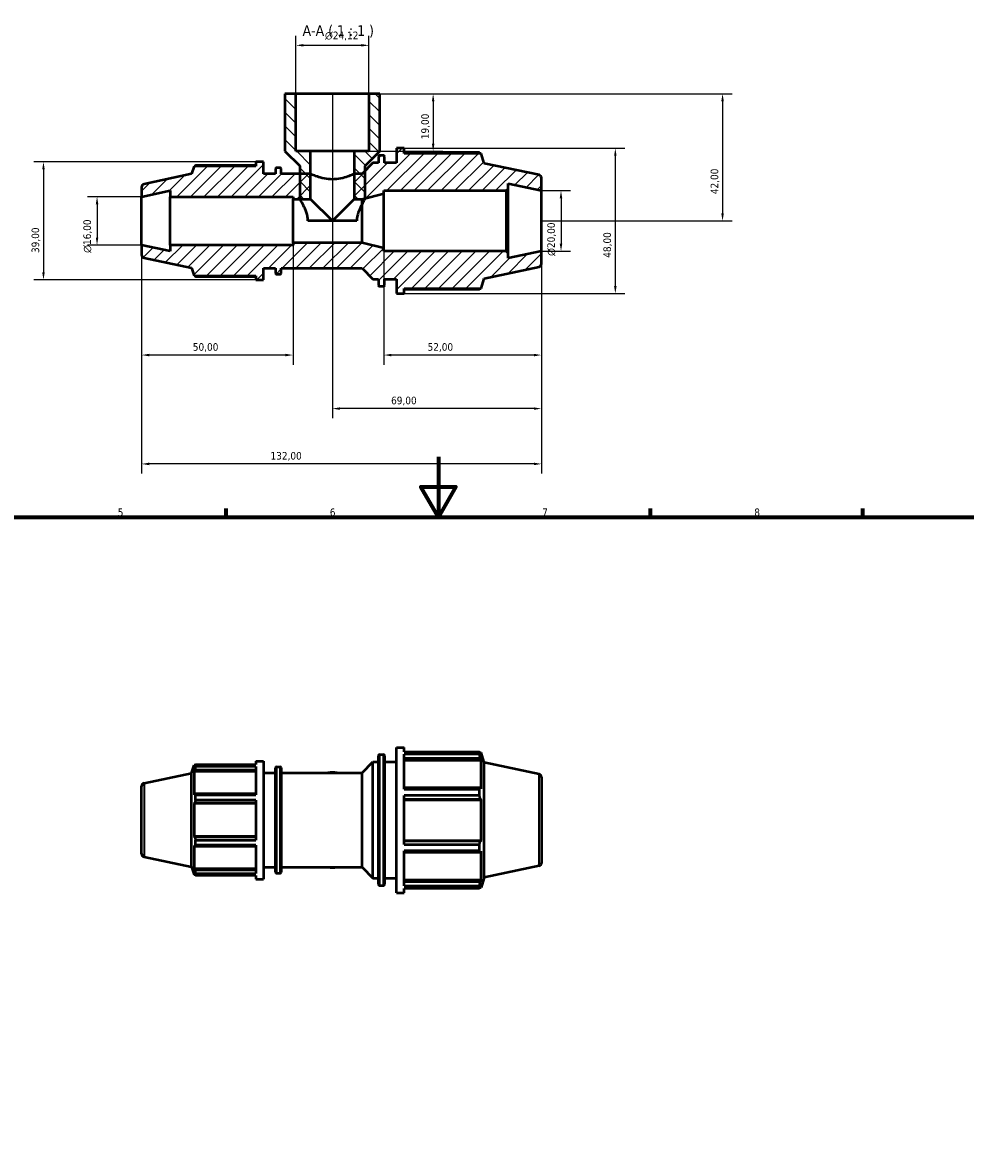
# Model space of a CAD drawing. Header units: millimetres. Extents: x 0 to 909, y 0 to 737.
# Tile 4 of 5: x 283 to 595, y 364 to 737. Entities that reach past the tile are written whole.
import ezdxf

# ---------------------------------------------------------------- set-up
doc = ezdxf.new("R2010")
doc.units = ezdxf.units.MM
for name, color, linetype, lineweight in [('Border (ISO)', 7, 'Continuous', 70), ('Dimension (ISO)', 7, 'Continuous', 25), ('Hatch (ISO)', 7, 'Continuous', 18), ('Symbol (ISO)', 7, 'Continuous', 25), ('Visible (ISO)', 7, 'Continuous', 50), ('Visible Narrow (ISO)', 7, 'Continuous', 35)]:
    doc.layers.add(name, color=color, linetype=linetype, lineweight=lineweight)
doc.styles.add('Label Text (ISO)', font='tahoma.ttf')
doc.styles.add('Note Text (ISO)', font='tahoma.ttf')
doc.dimstyles.new('Default (ISO)', dxfattribs={"dimtxt": 2.5, "dimasz": 2.5, "dimexe": 3.175, "dimexo": 0, "dimgap": 0.762, "dimtad": 1, "dimrnd": 1e-08, "dimzin": 0, "dimtxsty": 'Note Text (ISO)', "dimcen": 0.09, "dimdle": 10, "dimclrd": 256, "dimclre": 256, "dimclrt": 256, "dimazin": 0, "dimtfac": 1.40208, "dimtmove": 0, "dimatfit": 3, "dimfxl": 1, "dimtolj": 1, "dimtzin": 0, "dimlwd": -1, "dimlwe": -1, "dimarcsym": 0})

# ---------------------------------------------------------------- blocks, each defined once
blk = doc.blocks.new('Borders Default Border')
at = {"layer": 'Border (ISO)'}
for p, q in [((350.42, 574), (350.42, 576.9)), ((490.58, 574), (490.58, 576.9)), ((560.67, 574), (560.67, 576.9))]:
    blk.add_line(p, q, dxfattribs=at)
at = {"layer": 'Border (ISO)', "flags": 128}
for points in [[(420.5, 594), (420.5, 574), (414.73, 584), (426.27, 584), (420.5, 574)], [(20, 20), (20, 574), (821, 574), (821, 20), (20, 20)]]:
    blk.add_lwpolyline(points, dxfattribs=at)
at = {"layer": 'Border (ISO)', "color": 232, "true_color": 0xca0064, "char_height": 2.5, "attachment_point": 7, "style": 'Note Text (ISO)'}
for s, insert in [('5', (314.64, 574.35)), ('6', (384.66, 574.35)), ('7', (454.77, 574.4)), ('8', (524.81, 574.34))]:
    blk.add_mtext(s, dxfattribs=dict(at, insert=insert))
blk = doc.blocks.new('*D7')
at = {"layer": 'Defpoints', "color": 0, "transparency": 16777216}
for p in [(397.59, 729.88), (373.47, 713.88), (397.59, 713.88)]:
    blk.add_point(p, dxfattribs=at)
at = {"layer": 'Dimension (ISO)', "transparency": 16777216}
for p, q in [((373.47, 713.88), (373.47, 733.06)), ((397.59, 713.88), (397.59, 733.06)), ((375.97, 729.88), (395.09, 729.88))]:
    blk.add_line(p, q, dxfattribs=at)
for points in [[(375.97, 730.3), (375.97, 729.47), (373.47, 729.88)], [(395.09, 730.3), (395.09, 729.47), (397.59, 729.88)]]:
    blk.add_solid(points, dxfattribs=at)
at = {"layer": 'Dimension (ISO)', "color": 232, "true_color": 0xca0064, "transparency": 16777216, "insert": (383.07, 734.41), "char_height": 2.5, "attachment_point": 1, "style": 'Note Text (ISO)'}
blk.add_mtext('\\A1;\\fAIGDT|b0|i0;\\H2.5000;\\ln\\fTahoma|b0|i0;\\H2.5000;24,12', dxfattribs=at)
blk = doc.blocks.new('*D8')
at = {"layer": 'Defpoints', "color": 0, "transparency": 16777216}
for p in [(397.59, 713.88), (392.73, 694.88), (418.78, 694.88)]:
    blk.add_point(p, dxfattribs=at)
at = {"layer": 'Dimension (ISO)', "transparency": 16777216}
for p, q in [((397.59, 713.88), (421.96, 713.88)), ((418.78, 711.38), (418.78, 697.38)), ((392.73, 694.88), (421.96, 694.88))]:
    blk.add_line(p, q, dxfattribs=at)
for points in [[(418.36, 711.38), (419.2, 711.38), (418.78, 713.88)], [(418.36, 697.38), (419.2, 697.38), (418.78, 694.88)]]:
    blk.add_solid(points, dxfattribs=at)
at = {"layer": 'Dimension (ISO)', "color": 232, "true_color": 0xca0064, "transparency": 16777216, "insert": (414.85, 698.87), "char_height": 2.5, "attachment_point": 1, "rotation": 90, "style": 'Note Text (ISO)'}
blk.add_mtext('\\A1;19,00', dxfattribs=at)
blk = doc.blocks.new('*D9')
at = {"layer": 'Defpoints', "color": 0, "transparency": 16777216}
for p in [(409.23, 695.88), (409.23, 647.88), (478.93, 647.88)]:
    blk.add_point(p, dxfattribs=at)
at = {"layer": 'Dimension (ISO)', "transparency": 16777216}
for p, q in [((409.23, 695.88), (482.11, 695.88)), ((478.93, 693.38), (478.93, 650.38)), ((409.23, 647.88), (482.11, 647.88))]:
    blk.add_line(p, q, dxfattribs=at)
for points in [[(478.52, 693.38), (479.35, 693.38), (478.93, 695.88)], [(478.52, 650.38), (479.35, 650.38), (478.93, 647.88)]]:
    blk.add_solid(points, dxfattribs=at)
at = {"layer": 'Dimension (ISO)', "color": 232, "true_color": 0xca0064, "transparency": 16777216, "insert": (474.99, 659.71), "char_height": 2.5, "attachment_point": 1, "rotation": 90, "style": 'Note Text (ISO)'}
blk.add_mtext('\\A1;48,00', dxfattribs=at)
blk = doc.blocks.new('*D10')
at = {"layer": 'Defpoints', "color": 0, "transparency": 16777216}
for p in [(360.19, 691.38), (290.12, 652.38), (360.19, 652.38)]:
    blk.add_point(p, dxfattribs=at)
at = {"layer": 'Dimension (ISO)', "transparency": 16777216}
for p, q in [((360.19, 691.38), (286.95, 691.38)), ((290.12, 688.88), (290.12, 654.88)), ((360.19, 652.38), (286.95, 652.38))]:
    blk.add_line(p, q, dxfattribs=at)
for points in [[(289.71, 688.88), (290.54, 688.88), (290.12, 691.38)], [(289.71, 654.88), (290.54, 654.88), (290.12, 652.38)]]:
    blk.add_solid(points, dxfattribs=at)
at = {"layer": 'Dimension (ISO)', "color": 232, "true_color": 0xca0064, "transparency": 16777216, "insert": (286.19, 661.28), "char_height": 2.5, "attachment_point": 1, "rotation": 90, "style": 'Note Text (ISO)'}
blk.add_mtext('\\A1;39,00', dxfattribs=at)
blk = doc.blocks.new('*D11')
at = {"layer": 'Defpoints', "color": 0, "transparency": 16777216}
for p in [(322.53, 679.88), (307.81, 663.88), (322.53, 663.88)]:
    blk.add_point(p, dxfattribs=at)
at = {"layer": 'Dimension (ISO)', "transparency": 16777216}
for p, q in [((322.53, 679.88), (304.64, 679.88)), ((307.81, 677.38), (307.81, 666.38)), ((322.53, 663.88), (304.64, 663.88))]:
    blk.add_line(p, q, dxfattribs=at)
for points in [[(307.4, 677.38), (308.23, 677.38), (307.81, 679.88)], [(307.4, 666.38), (308.23, 666.38), (307.81, 663.88)]]:
    blk.add_solid(points, dxfattribs=at)
at = {"layer": 'Dimension (ISO)', "color": 232, "true_color": 0xca0064, "transparency": 16777216, "insert": (303.29, 661.33), "char_height": 2.5, "attachment_point": 1, "rotation": 90, "style": 'Note Text (ISO)'}
blk.add_mtext('\\A1;\\fAIGDT|b0|i0;\\H2.5000;\\ln\\fTahoma|b0|i0;\\H2.5000;16,00', dxfattribs=at)
blk = doc.blocks.new('*D12')
at = {"layer": 'Defpoints', "color": 0, "transparency": 16777216}
for p in [(454.53, 681.88), (454.53, 661.88), (461, 661.88)]:
    blk.add_point(p, dxfattribs=at)
at = {"layer": 'Dimension (ISO)', "transparency": 16777216}
for p, q in [((454.53, 681.88), (464.17, 681.88)), ((461, 679.38), (461, 664.38)), ((454.53, 661.88), (464.17, 661.88))]:
    blk.add_line(p, q, dxfattribs=at)
for points in [[(460.58, 679.38), (461.42, 679.38), (461, 681.88)], [(460.58, 664.38), (461.42, 664.38), (461, 661.88)]]:
    blk.add_solid(points, dxfattribs=at)
at = {"layer": 'Dimension (ISO)', "color": 232, "true_color": 0xca0064, "transparency": 16777216, "insert": (456.48, 660.33), "char_height": 2.5, "attachment_point": 1, "rotation": 90, "style": 'Note Text (ISO)'}
blk.add_mtext('\\A1;\\fAIGDT|b0|i0;\\H2.5000;\\ln\\fTahoma|b0|i0;\\H2.5000;20,00', dxfattribs=at)
blk = doc.blocks.new('*D13')
at = {"layer": 'Defpoints', "color": 0, "transparency": 16777216}
for p in [(402.53, 662.88), (454.53, 661.88), (402.53, 627.57)]:
    blk.add_point(p, dxfattribs=at)
at = {"layer": 'Dimension (ISO)', "transparency": 16777216}
for p, q in [((402.53, 662.88), (402.53, 624.39)), ((454.53, 661.88), (454.53, 624.39)), ((452.03, 627.57), (405.03, 627.57))]:
    blk.add_line(p, q, dxfattribs=at)
for points in [[(405.03, 627.99), (405.03, 627.15), (402.53, 627.57)], [(452.03, 627.99), (452.03, 627.15), (454.53, 627.57)]]:
    blk.add_solid(points, dxfattribs=at)
at = {"layer": 'Dimension (ISO)', "color": 232, "true_color": 0xca0064, "transparency": 16777216, "insert": (416.93, 631.5), "char_height": 2.5, "attachment_point": 1, "style": 'Note Text (ISO)'}
blk.add_mtext('\\A1;52,00', dxfattribs=at)
blk = doc.blocks.new('*D14')
at = {"layer": 'Defpoints', "color": 0, "transparency": 16777216}
for p in [(322.53, 663.88), (372.53, 664.68), (322.53, 627.57)]:
    blk.add_point(p, dxfattribs=at)
at = {"layer": 'Dimension (ISO)', "transparency": 16777216}
for p, q in [((322.53, 663.88), (322.53, 624.39)), ((372.53, 664.68), (372.53, 624.39)), ((370.03, 627.57), (325.03, 627.57))]:
    blk.add_line(p, q, dxfattribs=at)
for points in [[(325.03, 627.99), (325.03, 627.15), (322.53, 627.57)], [(370.03, 627.99), (370.03, 627.15), (372.53, 627.57)]]:
    blk.add_solid(points, dxfattribs=at)
at = {"layer": 'Dimension (ISO)', "color": 232, "true_color": 0xca0064, "transparency": 16777216, "insert": (339.43, 631.5), "char_height": 2.5, "attachment_point": 1, "style": 'Note Text (ISO)'}
blk.add_mtext('\\A1;50,00', dxfattribs=at)
blk = doc.blocks.new('*D15')
at = {"layer": 'Defpoints', "color": 0, "transparency": 16777216}
for p in [(385.53, 713.88), (454.53, 661.88), (385.53, 609.88)]:
    blk.add_point(p, dxfattribs=at)
at = {"layer": 'Dimension (ISO)', "transparency": 16777216}
for p, q in [((385.53, 713.88), (385.53, 606.71)), ((454.53, 661.88), (454.53, 606.71)), ((452.03, 609.88), (388.03, 609.88))]:
    blk.add_line(p, q, dxfattribs=at)
for points in [[(388.03, 610.3), (388.03, 609.47), (385.53, 609.88)], [(452.03, 610.3), (452.03, 609.47), (454.53, 609.88)]]:
    blk.add_solid(points, dxfattribs=at)
at = {"layer": 'Dimension (ISO)', "color": 232, "true_color": 0xca0064, "transparency": 16777216, "insert": (404.9, 613.82), "char_height": 2.5, "attachment_point": 1, "style": 'Note Text (ISO)'}
blk.add_mtext('\\A1;69,00', dxfattribs=at)
blk = doc.blocks.new('*D16')
at = {"layer": 'Defpoints', "color": 0, "transparency": 16777216}
for p in [(322.53, 663.88), (454.53, 661.88), (322.53, 591.61)]:
    blk.add_point(p, dxfattribs=at)
at = {"layer": 'Dimension (ISO)', "transparency": 16777216}
for p, q in [((322.53, 663.88), (322.53, 588.44)), ((454.53, 661.88), (454.53, 588.44)), ((452.03, 591.61), (325.03, 591.61))]:
    blk.add_line(p, q, dxfattribs=at)
for points in [[(325.03, 592.03), (325.03, 591.2), (322.53, 591.61)], [(452.03, 592.03), (452.03, 591.2), (454.53, 591.61)]]:
    blk.add_solid(points, dxfattribs=at)
at = {"layer": 'Dimension (ISO)', "color": 232, "true_color": 0xca0064, "transparency": 16777216, "insert": (365.08, 595.55), "char_height": 2.5, "attachment_point": 1, "style": 'Note Text (ISO)'}
blk.add_mtext('\\A1;132,00', dxfattribs=at)
blk = doc.blocks.new('*D17')
at = {"layer": 'Defpoints', "color": 0, "transparency": 16777216}
for p in [(397.59, 713.88), (454.53, 671.88), (514.34, 671.88)]:
    blk.add_point(p, dxfattribs=at)
at = {"layer": 'Dimension (ISO)', "transparency": 16777216}
for p, q in [((397.59, 713.88), (517.51, 713.88)), ((514.34, 711.38), (514.34, 674.38)), ((454.53, 671.88), (517.51, 671.88))]:
    blk.add_line(p, q, dxfattribs=at)
for points in [[(513.92, 711.38), (514.75, 711.38), (514.34, 713.88)], [(513.92, 674.38), (514.75, 674.38), (514.34, 671.88)]]:
    blk.add_solid(points, dxfattribs=at)
at = {"layer": 'Dimension (ISO)', "color": 232, "true_color": 0xca0064, "transparency": 16777216, "insert": (510.4, 680.71), "char_height": 2.5, "attachment_point": 1, "rotation": 90, "style": 'Note Text (ISO)'}
blk.add_mtext('\\A1;42,00', dxfattribs=at)

msp = doc.modelspace()

# ---------------------------------------------------------------- hatches: boundary and pattern name
at = {"layer": 'Hatch (ISO)'}
h = msp.add_hatch(dxfattribs=at)
h.set_pattern_fill('ANSI31', color=256, scale=25.4, angle=90.00021, style=0)
h.set_pattern_definition([(135.0002, (0, 0), (-2.245056, -2.245072), [])])
h.paths.add_polyline_path([(395.303, 679.082), (396.349, 679.342), (396.349, 688.528), (396.349, 690.023), (401.207, 694.882), (401.207, 713.882), (397.59, 713.882), (397.59, 694.882), (392.731, 694.882), (392.731, 679.082)])
h.paths.add_polyline_path([(374.714, 690.023), (374.714, 687.482), (374.714, 679.082), (378.331, 679.082), (378.331, 694.882), (373.473, 694.882), (373.473, 713.882), (369.855, 713.882), (369.855, 694.882)])
h = msp.add_hatch(dxfattribs=at)
h.set_pattern_fill('ANSI31', color=256, scale=25.4, style=0)
h.set_pattern_definition([(45, (0, 0), (-2.245064, 2.245064), [])])
edge = h.paths.add_edge_path()
edge.add_line((362.791, 687.482), (362.791, 691.382))
edge.add_line((362.791, 691.382), (360.191, 691.382))
edge.add_line((360.191, 691.382), (360.191, 690.017))
edge.add_line((360.191, 690.017), (339.885, 690.017))
edge.add_line((339.885, 690.017), (339.031, 687.389))
edge.add_line((339.031, 687.389), (323.323, 684.05))
edge.add_ellipse((323.531, 683.072), major_axis=(-0.208, 0.978), ratio=1, start_angle=0, end_angle=78)
edge.add_line((322.531, 683.072), (322.531, 679.882))
edge.add_line((322.531, 679.882), (331.96, 681.886))
edge.add_line((331.96, 681.886), (331.96, 679.882))
edge.add_line((331.96, 679.882), (372.531, 679.882))
edge.add_line((372.531, 679.882), (372.531, 679.082))
edge.add_line((372.531, 679.082), (378.331, 679.082))
edge.add_line((378.331, 679.082), (378.331, 687.482))
edge.add_line((378.331, 687.482), (374.714, 687.482))
edge.add_line((374.714, 687.482), (368.637, 687.482))
edge.add_line((368.637, 687.482), (368.637, 689.112))
edge.add_ellipse((368.317, 689.112), major_axis=(0.32, 0), ratio=1, start_angle=0, end_angle=90)
edge.add_line((368.317, 689.432), (367.071, 689.432))
edge.add_ellipse((367.071, 689.112), major_axis=(0, 0.32), ratio=1, start_angle=0, end_angle=90)
edge.add_line((366.751, 689.112), (366.751, 687.482))
edge.add_line((366.751, 687.482), (362.791, 687.482))
edge = h.paths.add_edge_path()
edge.add_line((443.531, 661.282), (442.931, 661.882))
edge.add_line((442.931, 661.882), (402.531, 661.882))
edge.add_line((402.531, 661.882), (402.531, 662.882))
edge.add_line((402.531, 662.882), (395.303, 664.682))
edge.add_line((395.303, 664.682), (372.531, 664.682))
edge.add_line((372.531, 664.682), (372.531, 663.882))
edge.add_line((372.531, 663.882), (331.96, 663.882))
edge.add_line((331.96, 663.882), (331.96, 661.878))
edge.add_line((331.96, 661.878), (322.531, 663.882))
edge.add_line((322.531, 663.882), (322.531, 660.692))
edge.add_ellipse((323.531, 660.692), major_axis=(-1, 0), ratio=1, start_angle=0, end_angle=78)
edge.add_line((323.323, 659.714), (339.031, 656.375))
edge.add_line((339.031, 656.375), (339.885, 653.747))
edge.add_line((339.885, 653.747), (360.191, 653.747))
edge.add_line((360.191, 653.747), (360.191, 652.382))
edge.add_line((360.191, 652.382), (362.791, 652.382))
edge.add_line((362.791, 652.382), (362.791, 656.282))
edge.add_line((362.791, 656.282), (366.751, 656.282))
edge.add_line((366.751, 656.282), (366.751, 654.652))
edge.add_ellipse((367.071, 654.652), major_axis=(-0.32, 0), ratio=1, start_angle=0, end_angle=90)
edge.add_line((367.071, 654.332), (368.317, 654.332))
edge.add_ellipse((368.317, 654.652), major_axis=(0, -0.32), ratio=1, start_angle=0, end_angle=90)
edge.add_line((368.637, 654.652), (368.637, 656.282))
edge.add_line((368.637, 656.282), (395.303, 656.282))
edge.add_line((395.303, 656.282), (398.903, 652.682))
edge.add_line((398.903, 652.682), (400.788, 652.682))
edge.add_line((400.788, 652.682), (400.788, 650.602))
edge.add_ellipse((401.108, 650.602), major_axis=(-0.32, 0), ratio=1, start_angle=0, end_angle=90)
edge.add_line((401.108, 650.282), (402.354, 650.282))
edge.add_ellipse((402.354, 650.602), major_axis=(0, -0.32), ratio=1, start_angle=0, end_angle=90)
edge.add_line((402.674, 650.602), (402.674, 652.682))
edge.add_line((402.674, 652.682), (406.634, 652.682))
edge.add_line((406.634, 652.682), (406.634, 647.882))
edge.add_line((406.634, 647.882), (409.234, 647.882))
edge.add_line((409.234, 647.882), (409.234, 649.562))
edge.add_line((409.234, 649.562), (434.598, 649.562))
edge.add_line((434.598, 649.562), (435.674, 652.874))
edge.add_line((435.674, 652.874), (453.739, 656.714))
edge.add_ellipse((453.531, 657.692), major_axis=(0.208, -0.978), ratio=1, start_angle=0, end_angle=78)
edge.add_line((454.531, 657.692), (454.531, 661.882))
edge.add_line((454.531, 661.882), (443.531, 659.544))
edge.add_line((443.531, 659.544), (443.531, 661.282))
edge = h.paths.add_edge_path()
edge.add_line((442.931, 681.882), (443.531, 682.482))
edge.add_line((443.531, 682.482), (443.531, 684.22))
edge.add_line((443.531, 684.22), (454.531, 681.882))
edge.add_line((454.531, 681.882), (454.531, 686.072))
edge.add_ellipse((453.531, 686.072), major_axis=(1, 0), ratio=1, start_angle=0, end_angle=78)
edge.add_line((453.739, 687.05), (435.674, 690.89))
edge.add_line((435.674, 690.89), (434.598, 694.202))
edge.add_line((434.598, 694.202), (409.234, 694.202))
edge.add_line((409.234, 694.202), (409.234, 695.882))
edge.add_line((409.234, 695.882), (406.634, 695.882))
edge.add_line((406.634, 695.882), (406.634, 691.082))
edge.add_line((406.634, 691.082), (402.674, 691.082))
edge.add_line((402.674, 691.082), (402.674, 693.162))
edge.add_ellipse((402.354, 693.162), major_axis=(0.32, 0), ratio=1, start_angle=0, end_angle=90)
edge.add_line((402.354, 693.482), (401.108, 693.482))
edge.add_ellipse((401.108, 693.162), major_axis=(0, 0.32), ratio=1, start_angle=0, end_angle=90)
edge.add_line((400.788, 693.162), (400.788, 691.082))
edge.add_line((400.788, 691.082), (398.903, 691.082))
edge.add_line((398.903, 691.082), (396.349, 688.528))
edge.add_line((396.349, 688.528), (395.303, 687.482))
edge.add_line((395.303, 687.482), (392.731, 687.482))
edge.add_line((392.731, 687.482), (392.731, 679.082))
edge.add_line((392.731, 679.082), (395.303, 679.082))
edge.add_line((395.303, 679.082), (402.531, 680.882))
edge.add_line((402.531, 680.882), (402.531, 681.882))
edge.add_line((402.531, 681.882), (442.931, 681.882))

# ---------------------------------------------------------------- linework, layer by layer
at = {"layer": 'Visible (ISO)'}
for p, q in [((373.473, 713.882), (369.855, 713.882)), ((369.855, 713.882), (369.855, 694.882)), ((373.473, 694.882), (373.473, 713.882)), ((397.59, 713.882), (373.473, 713.882)), ((401.207, 713.882), (397.59, 713.882)), ((397.59, 713.882), (397.59, 694.882)), ((401.207, 694.882), (401.207, 713.882)), ((369.855, 694.882), (374.714, 690.023)), ((378.331, 694.882), (373.473, 694.882)), ((378.331, 679.082), (378.331, 694.882)), ((392.731, 694.882), (378.331, 694.882)), ((397.59, 694.882), (392.731, 694.882)), ((392.731, 694.882), (392.731, 679.082)), ((396.349, 690.023), (401.207, 694.882)), ((409.234, 695.882), (406.634, 695.882)), ((406.634, 695.882), (406.634, 691.082)), ((409.234, 694.202), (409.234, 695.882)), ((362.791, 691.382), (360.191, 691.382)), ((360.191, 691.382), (360.191, 690.017)), ((362.791, 687.482), (362.791, 691.382)), ((398.903, 691.082), (395.303, 687.482)), ((400.788, 691.082), (398.903, 691.082)), ((400.788, 693.162), (400.788, 691.082)), ((402.354, 693.482), (401.108, 693.482)), ((402.674, 691.082), (402.674, 693.162)), ((406.634, 691.082), (402.674, 691.082)), ((434.052, 694.464), (409.234, 694.464)), ((434.598, 694.202), (409.234, 694.202)), ((435.674, 690.89), (434.598, 694.202)), ((339.031, 687.389), (323.323, 684.05)), ((339.885, 690.017), (339.031, 687.389)), ((360.191, 690.017), (339.885, 690.017)), ((360.191, 690.23), (340.329, 690.23)), ((366.751, 687.482), (362.791, 687.482)), ((366.751, 689.112), (366.751, 687.482)), ((368.317, 689.432), (367.071, 689.432)), ((368.637, 687.482), (368.637, 689.112)), ((378.331, 687.482), (368.637, 687.482)), ((374.714, 690.023), (374.714, 679.082)), ((378.331, 679.082), (378.331, 687.482)), ((395.303, 687.482), (392.731, 687.482)), ((392.731, 687.482), (392.731, 679.082)), ((396.349, 679.342), (396.349, 690.023)), ((453.739, 687.05), (435.674, 690.89)), ((443.531, 682.482), (443.531, 684.22)), ((443.531, 684.22), (454.531, 681.882)), ((454.531, 681.882), (454.531, 686.072)), ((322.531, 683.072), (322.531, 679.882)), ((322.531, 679.882), (331.96, 681.886)), ((322.531, 663.882), (322.531, 679.882)), ((331.96, 681.886), (331.96, 679.882)), ((331.96, 679.882), (372.531, 679.882)), ((331.96, 663.882), (331.96, 679.882)), ((372.531, 679.882), (372.531, 679.082)), ((395.303, 679.082), (402.531, 680.882)), ((402.531, 680.882), (402.531, 681.882)), ((402.531, 681.882), (442.931, 681.882)), ((402.531, 662.882), (402.531, 680.882)), ((442.931, 681.882), (443.531, 682.482)), ((442.931, 681.882), (442.931, 661.882)), ((443.531, 661.282), (443.531, 682.482)), ((454.531, 661.882), (454.531, 681.882)), ((372.531, 679.082), (378.331, 679.082)), ((372.531, 664.682), (372.531, 679.082)), ((374.714, 679.082), (378.331, 679.082)), ((385.531, 671.882), (378.331, 679.082)), ((378.331, 679.082), (385.531, 671.882)), ((392.731, 679.082), (385.531, 671.882)), ((385.531, 671.882), (392.731, 679.082)), ((392.731, 679.082), (395.303, 679.082)), ((392.731, 679.082), (395.303, 679.082)), ((395.303, 679.082), (396.349, 679.342)), ((395.303, 664.682), (395.303, 679.082)), ((395.303, 677.387), (395.303, 679.082)), ((385.531, 671.882), (377.458, 671.882)), ((393.605, 671.882), (385.531, 671.882)), ((331.96, 661.878), (322.531, 663.882)), ((322.531, 663.882), (322.531, 660.692)), ((372.531, 663.882), (331.96, 663.882)), ((331.96, 663.882), (331.96, 661.878)), ((395.303, 664.682), (372.531, 664.682)), ((372.531, 664.682), (372.531, 663.882)), ((402.531, 662.882), (395.303, 664.682)), ((402.531, 661.882), (402.531, 662.882)), ((442.931, 661.882), (402.531, 661.882)), ((443.531, 661.282), (442.931, 661.882)), ((454.531, 661.882), (443.531, 659.544)), ((443.531, 659.544), (443.531, 661.282)), ((454.531, 657.692), (454.531, 661.882)), ((323.323, 659.714), (339.031, 656.375)), ((339.031, 656.375), (339.885, 653.747)), ((339.885, 653.747), (360.191, 653.747)), ((360.191, 653.747), (360.191, 652.382)), ((362.791, 652.382), (362.791, 656.282)), ((362.791, 656.282), (366.751, 656.282)), ((366.751, 656.282), (366.751, 654.652)), ((367.071, 654.332), (368.317, 654.332)), ((368.637, 654.652), (368.637, 656.282)), ((368.637, 656.282), (395.303, 656.282)), ((395.303, 656.282), (398.903, 652.682)), ((435.674, 652.874), (453.739, 656.714)), ((340.329, 653.534), (360.191, 653.534)), ((360.191, 652.382), (362.791, 652.382)), ((398.903, 652.682), (400.788, 652.682)), ((400.788, 652.682), (400.788, 650.602)), ((401.108, 650.282), (402.354, 650.282)), ((402.674, 650.602), (402.674, 652.682)), ((402.674, 652.682), (406.634, 652.682)), ((406.634, 652.682), (406.634, 647.882)), ((434.598, 649.562), (435.674, 652.874)), ((406.634, 647.882), (409.234, 647.882)), ((409.234, 647.882), (409.234, 649.562)), ((409.234, 649.562), (434.598, 649.562)), ((409.234, 649.3), (434.052, 649.3)), ((406.634, 449.982), (406.634, 497.982)), ((406.634, 497.982), (409.234, 497.982)), ((409.234, 496.565), (409.234, 497.982)), ((360.191, 493.482), (360.191, 492.33)), ((360.191, 493.482), (362.791, 493.482)), ((362.791, 493.482), (362.791, 454.482)), ((395.303, 489.582), (398.903, 493.182)), ((398.903, 454.782), (398.903, 493.182)), ((398.903, 493.182), (400.788, 493.182)), ((400.788, 452.702), (400.788, 495.262)), ((401.108, 495.582), (402.354, 495.582)), ((402.674, 495.262), (402.674, 452.702)), ((402.674, 493.182), (406.634, 493.182)), ((409.234, 496.565), (434.052, 496.565)), ((409.234, 484.204), (409.234, 495.697)), ((434.052, 495.697), (409.234, 495.697)), ((409.234, 494.419), (434.364, 494.419)), ((409.234, 493.78), (434.598, 493.78)), ((434.052, 495.697), (434.052, 496.565)), ((434.188, 496.302), (434.598, 496.302)), ((434.598, 495.269), (434.364, 495.956)), ((434.364, 494.419), (434.598, 493.78)), ((435.674, 492.991), (434.598, 496.302)), ((434.598, 495.269), (434.598, 496.302)), ((434.598, 484.289), (434.598, 493.78)), ((323.323, 486.151), (339.031, 489.49)), ((339.031, 489.49), (339.885, 492.117)), ((339.031, 458.475), (339.031, 489.49)), ((339.885, 492.117), (339.885, 491.278)), ((340.218, 492.117), (339.885, 492.117)), ((340.075, 491.836), (339.885, 491.278)), ((339.885, 490.068), (340.075, 490.587)), ((360.191, 490.068), (339.885, 490.068)), ((339.885, 490.068), (339.885, 482.356)), ((340.075, 490.587), (360.191, 490.587)), ((340.329, 492.33), (360.191, 492.33)), ((340.329, 491.625), (340.329, 492.33)), ((360.191, 491.625), (340.329, 491.625)), ((360.191, 491.625), (360.191, 482.287)), ((362.791, 489.582), (366.751, 489.582)), ((366.751, 456.752), (366.751, 491.212)), ((367.071, 491.532), (368.317, 491.532)), ((368.637, 491.212), (368.637, 456.752)), ((368.637, 489.582), (395.303, 489.582)), ((395.303, 458.382), (395.303, 489.582)), ((435.674, 454.974), (435.674, 492.991)), ((453.739, 489.151), (435.674, 492.991)), ((454.531, 488.173), (454.531, 459.792)), ((322.531, 462.792), (322.531, 485.173)), ((340.075, 482.626), (339.885, 482.356)), ((360.191, 482.626), (340.075, 482.626)), ((340.329, 482.287), (360.191, 482.287)), ((340.329, 480.585), (340.329, 482.287)), ((434.364, 484.621), (409.234, 484.621)), ((409.234, 484.204), (434.052, 484.204)), ((409.234, 465.856), (409.234, 482.109)), ((434.052, 482.109), (409.234, 482.109)), ((434.052, 482.109), (434.052, 484.204)), ((434.598, 484.289), (434.364, 484.621)), ((339.885, 479.436), (340.075, 479.612)), ((360.191, 479.436), (339.885, 479.436)), ((339.885, 479.436), (339.885, 468.529)), ((340.075, 479.612), (360.191, 479.612)), ((360.191, 480.585), (340.329, 480.585)), ((360.191, 480.585), (360.191, 467.38)), ((409.234, 480.911), (434.364, 480.911)), ((409.234, 480.694), (434.598, 480.694)), ((434.364, 480.911), (434.598, 480.694)), ((434.598, 467.271), (434.598, 480.694)), ((360.191, 468.529), (339.885, 468.529)), ((340.075, 468.353), (339.885, 468.529)), ((360.191, 468.353), (340.075, 468.353)), ((340.329, 467.38), (360.191, 467.38)), ((340.329, 465.677), (340.329, 467.38)), ((409.234, 467.271), (434.598, 467.271)), ((434.364, 467.054), (409.234, 467.054)), ((434.598, 467.271), (434.364, 467.054)), ((339.885, 465.609), (340.075, 465.338)), ((339.885, 465.609), (339.885, 457.896)), ((340.075, 465.338), (360.191, 465.338)), ((360.191, 465.677), (340.329, 465.677)), ((360.191, 465.677), (360.191, 456.339)), ((409.234, 465.856), (434.052, 465.856)), ((409.234, 452.268), (409.234, 463.761)), ((434.052, 463.761), (409.234, 463.761)), ((409.234, 463.344), (434.364, 463.344)), ((434.052, 463.761), (434.052, 465.856)), ((434.364, 463.344), (434.598, 463.676)), ((434.598, 454.184), (434.598, 463.676)), ((323.323, 461.814), (339.031, 458.475)), ((339.031, 458.475), (339.885, 455.847)), ((360.191, 457.896), (339.885, 457.896)), ((340.075, 457.377), (339.885, 457.896)), ((339.885, 456.687), (340.075, 456.129)), ((339.885, 456.687), (339.885, 455.847)), ((340.218, 455.847), (339.885, 455.847)), ((360.191, 457.377), (340.075, 457.377)), ((340.329, 456.339), (360.191, 456.339)), ((340.329, 455.634), (340.329, 456.339)), ((362.791, 458.382), (366.751, 458.382)), ((367.071, 456.432), (368.317, 456.432)), ((368.637, 458.382), (395.303, 458.382)), ((395.303, 458.382), (398.903, 454.782)), ((453.739, 458.814), (435.674, 454.974)), ((360.191, 455.634), (340.329, 455.634)), ((360.191, 455.634), (360.191, 454.482)), ((360.191, 454.482), (362.791, 454.482)), ((398.903, 454.782), (400.788, 454.782)), ((401.108, 452.382), (402.354, 452.382)), ((402.674, 454.782), (406.634, 454.782)), ((409.234, 454.184), (434.598, 454.184)), ((434.364, 453.546), (409.234, 453.546)), ((409.234, 452.268), (434.052, 452.268)), ((434.052, 451.4), (434.052, 452.268)), ((434.598, 454.184), (434.364, 453.546)), ((434.364, 452.009), (434.598, 452.695)), ((435.674, 454.974), (434.598, 451.662)), ((434.598, 451.662), (434.598, 452.695)), ((406.634, 449.982), (409.234, 449.982)), ((409.234, 449.982), (409.234, 451.4)), ((434.052, 451.4), (409.234, 451.4)), ((434.188, 451.662), (434.598, 451.662))]:
    msp.add_line(p, q, dxfattribs=at)
for centre, radius, start, end in [((401.108, 693.162), 0.32, 90, 180), ((402.354, 693.162), 0.32, 0, 90), ((367.071, 689.112), 0.32, 90, 180), ((368.317, 689.112), 0.32, 0, 90), ((323.531, 683.072), 1, 102, 180), ((453.531, 686.072), 1, 0, 78), ((323.531, 660.692), 1, 180, 258), ((453.531, 657.692), 1, 282, 0), ((367.071, 654.652), 0.32, 180, 270), ((368.317, 654.652), 0.32, 270, 0), ((401.108, 650.602), 0.32, 180, 270), ((402.354, 650.602), 0.32, 270, 0), ((401.108, 495.262), 0.32, 90, 180), ((402.354, 495.262), 0.32, 0, 90), ((367.071, 491.212), 0.32, 90, 180), ((368.317, 491.212), 0.32, 0, 90), ((385.531, 473.982), 15.676, 84.35395, 95.64605), ((323.531, 485.173), 1, 102, 180), ((453.531, 488.173), 1, 0, 78), ((323.531, 462.792), 1, 180, 258), ((453.531, 459.792), 1, 282, 0), ((367.071, 456.752), 0.32, 180, 270), ((368.317, 456.752), 0.32, 270, 0), ((385.531, 473.982), 15.676, 264.35395, 275.64605), ((401.108, 452.702), 0.32, 180, 270), ((402.354, 452.702), 0.32, 270, 0)]:
    msp.add_arc(centre, radius, start, end, dxfattribs=at)
for points, weights in [([(434.188, 694.202), (434.121, 694.332), (434.052, 694.464)], [1.00212620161, 1.00113670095, 1]), ([(340.329, 690.23), (340.272, 690.123), (340.218, 690.017)], [1, 1.00111225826, 1.00207726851]), ([(340.218, 653.747), (340.272, 653.641), (340.329, 653.534)], [1.00207726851, 1.00111225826, 1]), ([(434.052, 649.3), (434.121, 649.432), (434.188, 649.562)], [1, 1.00113670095, 1.00212620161]), ([(434.052, 496.565), (434.214, 496.254), (434.364, 495.956)], [1, 1.00267229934, 1.00453104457]), ([(434.364, 494.419), (434.214, 495.045), (434.052, 495.697)], [1.00453104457, 1.00267229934, 1]), ([(340.075, 491.836), (340.197, 492.078), (340.329, 492.33)], [1.00441573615, 1.00261475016, 1]), ([(340.329, 491.625), (340.197, 491.096), (340.075, 490.587)], [1, 1.00261475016, 1.00441573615]), ([(340.075, 482.626), (340.197, 482.46), (340.329, 482.287)], [1.00441573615, 1.00261475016, 1]), ([(434.052, 484.204), (434.214, 484.417), (434.364, 484.621)], [1, 1.00267229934, 1.00453104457]), ([(434.364, 480.911), (434.214, 481.498), (434.052, 482.109)], [1.00453104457, 1.00267229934, 1]), ([(340.329, 480.585), (340.197, 480.088), (340.075, 479.612)], [1, 1.00261475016, 1.00441573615]), ([(340.075, 468.353), (340.197, 467.876), (340.329, 467.38)], [1.00441573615, 1.00261475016, 1]), ([(434.052, 465.856), (434.214, 466.467), (434.364, 467.054)], [1, 1.00267229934, 1.00453104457]), ([(340.329, 465.677), (340.197, 465.504), (340.075, 465.338)], [1, 1.00261475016, 1.00441573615]), ([(434.364, 463.344), (434.214, 463.548), (434.052, 463.761)], [1.00453104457, 1.00267229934, 1]), ([(340.075, 457.377), (340.197, 456.869), (340.329, 456.339)], [1.00441573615, 1.00261475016, 1]), ([(340.329, 455.634), (340.197, 455.887), (340.075, 456.129)], [1, 1.00261475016, 1.00441573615]), ([(434.052, 452.268), (434.214, 452.92), (434.364, 453.546)], [1, 1.00267229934, 1.00453104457]), ([(434.364, 452.009), (434.214, 451.711), (434.052, 451.4)], [1.00453104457, 1.00267229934, 1])]:
    msp.add_rational_spline(points, weights, degree=2, dxfattribs=at)
for points, knots in [([(378.331, 687.482), (378.331, 687.482), (378.518, 687.393), (379.257, 687.073), (379.809, 686.846), (381.072, 686.41), (381.872, 686.17), (383.641, 685.823), (384.611, 685.721), (385.531, 685.721)], [3.310042, 3.310042, 3.310042, 3.310042, 3.5856167, 3.5856167, 3.8611914, 3.8611914, 4.1372904, 4.1372904, 4.4133893, 4.4133893, 4.4133893, 4.4133893]), ([(385.531, 685.721), (386.452, 685.721), (387.422, 685.823), (389.19, 686.17), (389.99, 686.41), (391.253, 686.846), (391.806, 687.073), (392.545, 687.393), (392.731, 687.482), (392.731, 687.482)], [0, 0, 0, 0, 0.2760989, 0.2760989, 0.5521979, 0.5521979, 0.8277726, 0.8277726, 1.1033473, 1.1033473, 1.1033473, 1.1033473]), ([(377.458, 671.882), (377.458, 672.829), (377.274, 673.802), (376.699, 675.559), (376.321, 676.347), (375.656, 677.593), (375.319, 678.143), (374.845, 678.889), (374.714, 679.082), (374.714, 679.082)], [0, 0, 0, 0, 0.2839968, 0.2839968, 0.5679936, 0.5679936, 0.8488925, 0.8488925, 1.1297914, 1.1297914, 1.1297914, 1.1297914]), ([(395.303, 677.387), (395.227, 677.253), (395.151, 677.115), (394.742, 676.347), (394.363, 675.559), (393.788, 673.802), (393.605, 672.829), (393.605, 671.882)], [-0.632237, -0.632237, -0.632237, -0.632237, -0.56799361, -0.56799361, -0.2839968, -0.2839968, 0, 0, 0, 0]), ([(396.349, 679.342), (396.349, 679.342), (396.216, 679.123), (395.8, 678.375), (395.552, 677.911), (395.303, 677.387)], [3.34660604, 3.34660604, 3.34660604, 3.34660604, 3.62810831, 3.62810831, 3.85798523, 3.85798523, 3.85798523, 3.85798523])]:
    msp.add_open_spline(points, degree=3, knots=knots, dxfattribs=at)
at = {"layer": 'Visible Narrow (ISO)'}
for p, q in [((401.108, 495.316), (401.108, 452.648)), ((402.354, 452.648), (402.354, 495.316)), ((367.071, 491.316), (367.071, 456.648)), ((368.317, 456.648), (368.317, 491.316)), ((323.323, 486.001), (323.323, 461.964)), ((453.739, 459.001), (453.739, 488.964))]:
    msp.add_line(p, q, dxfattribs=at)

# ---------------------------------------------------------------- block references
msp.add_blockref('Borders Default Border', (0, 0))

# ---------------------------------------------------------------- texts
at = {"layer": 'Symbol (ISO)', "insert": (375.669, 732.382), "char_height": 3.5, "attachment_point": 7, "style": 'Label Text (ISO)'}
msp.add_mtext('A-A ( 1 : 1 )', dxfattribs=at)

# ---------------------------------------------------------------- dimensions: what is measured, and where the dimension line sits
at = {"layer": 'Dimension (ISO)'}
for base, p1, p2, angle, picture, middle in [((397.59, 729.882), (373.473, 713.882), (397.59, 713.882), 180, '*D7', (388.618, 729.882)), ((307.814, 663.882), (322.531, 679.882), (322.531, 663.882), 90, '*D11', (307.814, 666.88)), ((460.999, 661.882), (454.531, 681.882), (454.531, 661.882), 90, '*D12', (460.999, 665.882))]:
    dim = msp.add_linear_dim(base=base, p1=p1, p2=p2, angle=angle, text='\\fAIGDT|b0|i0;\\H2.5000;\\ln\\fTahoma|b0|i0;\\H2.5000;<>', dimstyle='Default (ISO)', override={"dimdec": 2, "dimtp": 0, "dimtm": 0, "dimtdec": 2, "dimtofl": 0, "dimatfit": 1}, dxfattribs=at)
    dim.commit()
    dim.dimension.update_dxf_attribs({"geometry": picture, "text_midpoint": middle, "dimtype": 160})
for base, p1, p2, angle, picture, middle in [((385.531, 609.882), (454.531, 661.882), (385.531, 713.882), 180, '*D15', (409.031, 609.882)), ((418.781, 694.882), (397.59, 713.882), (392.731, 694.882), 270, '*D8', (418.781, 702.882)), ((514.336, 671.882), (397.59, 713.882), (454.531, 671.882), 270, '*D17', (514.336, 684.882)), ((478.934, 647.882), (409.234, 695.882), (409.234, 647.882), 90, '*D9', (478.934, 663.882)), ((290.122, 652.382), (360.191, 691.382), (360.191, 652.382), 90, '*D10', (290.122, 665.4)), ((322.531, 627.569), (372.531, 664.682), (322.531, 663.882), 180, '*D14', (343.531, 627.569)), ((322.531, 591.614), (454.531, 661.882), (322.531, 663.882), 180, '*D16', (370.031, 591.614)), ((402.531, 627.569), (454.531, 661.882), (402.531, 662.882), 180, '*D13', (421.031, 627.569))]:
    dim = msp.add_linear_dim(base=base, p1=p1, p2=p2, angle=angle, dimstyle='Default (ISO)', override={"dimdec": 2, "dimtp": 0, "dimtm": 0, "dimtdec": 2, "dimtofl": 0, "dimatfit": 1}, dxfattribs=at)
    dim.commit()
    dim.dimension.update_dxf_attribs({"geometry": picture, "text_midpoint": middle, "dimtype": 160})

doc.saveas('drawing.dxf')
